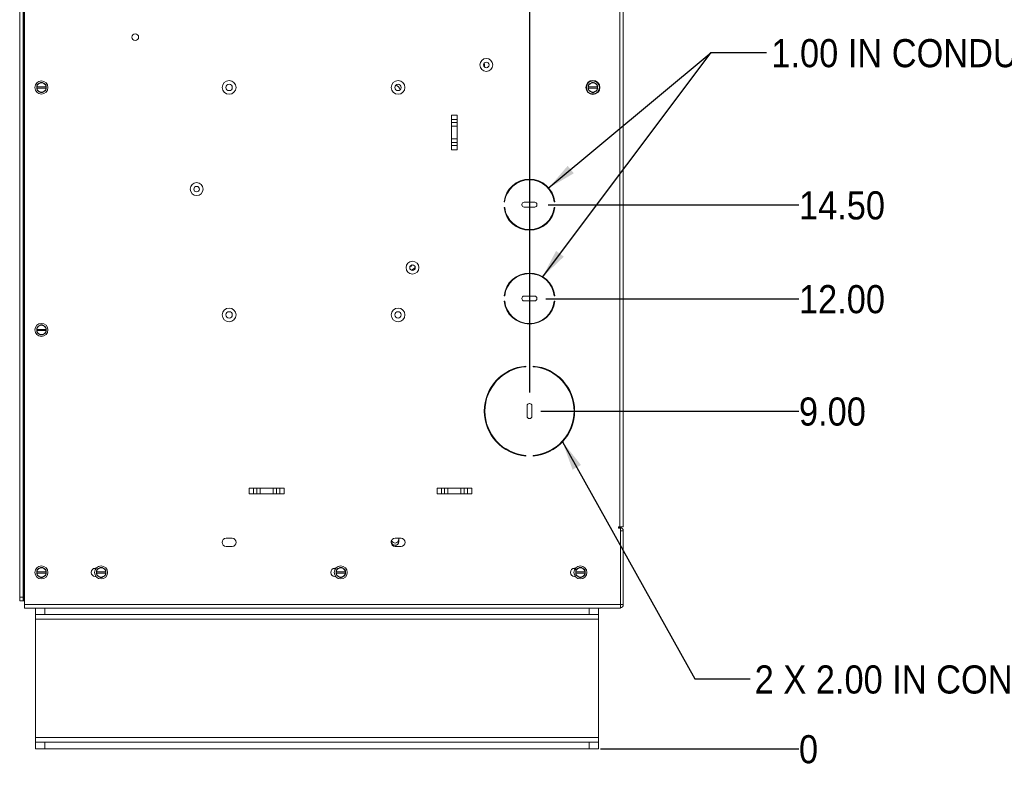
# Paper-space layout '2' of a CAD drawing. Header units: inches. Extents: x 1 to 109, y 1 to 85.
# Tile 3 of 70: x 16 to 38, y 37 to 53. Entities that reach past the tile are written whole.
import ezdxf

# ---------------------------------------------------------------- set-up
doc = ezdxf.new("R2010")
doc.units = ezdxf.units.IN
doc.header["$MEASUREMENT"] = 0
doc.layers.add('FORMAT', color=7, linetype='Continuous')
doc.styles.add('SLDTEXTSTYLE0', font='GOTHIC.TTF', dxfattribs={"width": 0.913})
doc.styles.get("Standard").update_dxf_attribs({"font": 'GOTHIC.TTF'})
doc.dimstyles.new('SLDDIMSTYLE0', dxfattribs={"dimtxt": 0.625, "dimasz": 0.65, "dimexe": 0, "dimexo": 0.0625, "dimgap": 0.15625, "dimtad": 0, "dimtih": 1, "dimtoh": 1, "dimdec": 0, "dimlfac": 1.2, "dimrnd": 1e-09, "dimzin": 12, "dimdsep": 46, "dimtxsty": 'SLDTEXTSTYLE0', "dimblk1": 'NONE', "dimblk2": 'NONE', "dimsah": 1, "dimcen": 0.09, "dimadec": 0, "dimazin": 3, "dimtfac": 1, "dimtdec": 0, "dimtofl": 0, "dimtmove": 0, "dimatfit": 3, "dimldrblk": 'NONE', "dimfxl": 1, "dimfrac": 2, "dimtolj": 1, "dimtzin": 12, "dimarcsym": 0})
doc.dimstyles.new('SLDDIMSTYLE1', dxfattribs={"dimtxt": 0.625, "dimasz": 0.65, "dimexe": 0, "dimexo": 0.0625, "dimgap": 0.15625, "dimtad": 0, "dimtih": 1, "dimtoh": 1, "dimlfac": 1.2, "dimrnd": 1e-09, "dimzin": 12, "dimdsep": 46, "dimtxsty": 'SLDTEXTSTYLE0', "dimblk1": 'NONE', "dimblk2": 'NONE', "dimsah": 1, "dimcen": 0.09, "dimadec": 0, "dimazin": 3, "dimtfac": 1, "dimtofl": 0, "dimtmove": 0, "dimatfit": 3, "dimldrblk": 'NONE', "dimfxl": 1, "dimfrac": 2, "dimtolj": 1, "dimtzin": 12, "dimarcsym": 0})
doc.dimstyles.new('SLDDIMSTYLE2', dxfattribs={"dimtxt": 0, "dimasz": 0.65, "dimexe": 0, "dimexo": 0.0625, "dimgap": 0, "dimtad": 0, "dimtih": 1, "dimtoh": 1, "dimdec": 0, "dimrnd": 1e-09, "dimzin": 0, "dimdsep": 46, "dimtxsty": 'STANDARD', "dimsah": 1, "dimcen": 0.09, "dimadec": 0, "dimazin": 0, "dimtfac": 0.65, "dimtdec": 0, "dimtofl": 0, "dimtmove": 0, "dimatfit": 3, "dimfxl": 1, "dimfrac": 2, "dimtolj": 1, "dimtzin": 0, "dimarcsym": 0})
doc.dimstyles.new('SLDDIMSTYLE3', dxfattribs={"dimtxt": 0.625, "dimasz": 0.65, "dimexe": 0, "dimexo": 0.0625, "dimgap": 0.15625, "dimtad": 0, "dimtih": 1, "dimtoh": 1, "dimlfac": 1.2, "dimrnd": 1e-09, "dimzin": 4, "dimdsep": 46, "dimtxsty": 'SLDTEXTSTYLE0', "dimblk1": 'NONE', "dimblk2": 'NONE', "dimsah": 1, "dimcen": 0.09, "dimadec": 0, "dimazin": 1, "dimtfac": 1, "dimtofl": 0, "dimtmove": 0, "dimatfit": 3, "dimldrblk": 'NONE', "dimfxl": 1, "dimfrac": 2, "dimtolj": 1, "dimtzin": 12, "dimarcsym": 0})

# ---------------------------------------------------------------- blocks, each defined once
blk = doc.blocks.new('_D_54')
at = {"layer": 'FORMAT', "color": 1, "ltscale": 5}
blk.add_line((28.687, 37.137), (33.092, 37.137), dxfattribs=at)
at = {"layer": 'FORMAT', "color": 1, "ltscale": 5, "insert": (33.092, 37.439), "char_height": 0.625, "attachment_point": 1, "style": 'SLDTEXTSTYLE0'}
blk.add_mtext('0', dxfattribs=at)
blk = doc.blocks.new('_NONE')
blk = doc.blocks.new('_D_55')
at = {"layer": 'FORMAT', "color": 1, "ltscale": 5}
blk.add_line((27.359, 44.637), (33.092, 44.637), dxfattribs=at)
at = {"layer": 'FORMAT', "color": 1, "ltscale": 5, "insert": (33.092, 44.939), "char_height": 0.625, "attachment_point": 1, "style": 'SLDTEXTSTYLE0'}
blk.add_mtext('9.00', dxfattribs=at)
blk = doc.blocks.new('_D_56')
at = {"layer": 'FORMAT', "color": 1, "ltscale": 5}
blk.add_line((27.476, 47.133), (33.092, 47.133), dxfattribs=at)
at = {"layer": 'FORMAT', "color": 1, "ltscale": 5, "insert": (33.092, 47.435), "char_height": 0.625, "attachment_point": 1, "style": 'SLDTEXTSTYLE0'}
blk.add_mtext('12.00', dxfattribs=at)
blk = doc.blocks.new('_D_57')
at = {"layer": 'FORMAT', "color": 1, "ltscale": 5}
blk.add_line((27.526, 49.216), (33.092, 49.216), dxfattribs=at)
at = {"layer": 'FORMAT', "color": 1, "ltscale": 5, "insert": (33.092, 49.518), "char_height": 0.625, "attachment_point": 1, "style": 'SLDTEXTSTYLE0'}
blk.add_mtext('14.50', dxfattribs=at)
blk = doc.blocks.new('_D_58')
at = {"layer": 'FORMAT', "color": 1, "ltscale": 5}
blk.add_line((27.568, 56.866), (33.092, 56.866), dxfattribs=at)
at = {"layer": 'FORMAT', "color": 1, "ltscale": 5, "insert": (33.092, 57.168), "char_height": 0.625, "attachment_point": 1, "style": 'SLDTEXTSTYLE0'}
blk.add_mtext('23.67', dxfattribs=at)
blk = doc.blocks.new('_D_60')
at = {"layer": 'FORMAT', "color": 1, "ltscale": 5}
for p, q in [((26.316, 56.583), (26.316, 65.528)), ((26.316, 56.583), (27.113, 55.599)), ((27.113, 55.599), (27.113, 45.053))]:
    blk.add_line(p, q, dxfattribs=at)
at = {"layer": 'FORMAT', "color": 1, "ltscale": 5, "char_height": 0.625, "attachment_point": 1, "rotation": 90, "style": 'SLDTEXTSTYLE0'}
for s, insert in [('13.58', (26.013, 66.96)), ('3 X ', (26.013, 65.528))]:
    blk.add_mtext(s, dxfattribs=dict(at, insert=insert))

psp = doc.layouts.new('2')

# ---------------------------------------------------------------- linework, layer by layer
at = {"color": 7, "linetype": 'Continuous', "lineweight": 15, "ltscale": 5}
for p, q in [((15.8848, 40.422), (15.8848, 63.2261)), ((15.9012, 40.3407), (15.9012, 63.3241)), ((15.7934, 63.1428), (15.7934, 40.5054)), ((15.8681, 63.1428), (15.8681, 40.5054)), ((29.1137, 42.0693), (29.1137, 61.6574)), ((29.1926, 61.6574), (29.1926, 42.0693)), ((26.1114, 52.3447), (26.0935, 52.3447)), ((26.1114, 52.3447), (26.1114, 52.2785)), ((16.172, 51.8371), (16.1729, 51.8371)), ((16.172, 51.8371), (16.172, 51.8111)), ((16.1729, 51.8111), (16.172, 51.8111)), ((16.3796, 51.8371), (16.1729, 51.8371)), ((16.1729, 51.8111), (16.3796, 51.8111)), ((16.2241, 51.9143), (16.2598, 51.9349)), ((16.3796, 51.8371), (16.3804, 51.8371)), ((16.3804, 51.8111), (16.3796, 51.8111)), ((16.3804, 51.8111), (16.3804, 51.8371)), ((28.4058, 51.9171), (28.4058, 51.934)), ((28.4137, 51.8382), (28.4145, 51.8382)), ((28.4137, 51.8382), (28.4137, 51.8121)), ((28.4145, 51.8121), (28.4137, 51.8121)), ((28.6212, 51.8382), (28.4145, 51.8382)), ((28.4145, 51.8121), (28.6212, 51.8121)), ((28.4658, 51.9154), (28.5014, 51.9359)), ((28.6212, 51.8382), (28.622, 51.8382)), ((28.622, 51.8121), (28.6212, 51.8121)), ((28.622, 51.8121), (28.622, 51.8382)), ((28.4058, 51.7163), (28.4058, 51.7332)), ((25.5076, 51.2091), (25.3776, 51.2091)), ((25.3776, 51.2091), (25.3776, 50.4391)), ((25.5076, 51.2091), (25.5076, 50.4391)), ((25.3776, 51.1133), (25.5076, 51.1133)), ((25.5076, 51.0442), (25.3776, 51.0442)), ((25.3776, 50.9682), (25.5076, 50.9682)), ((25.5076, 50.68), (25.3776, 50.68)), ((25.3776, 50.6039), (25.5076, 50.6039)), ((25.5076, 50.5349), (25.3776, 50.5349)), ((25.3776, 50.4391), (25.5076, 50.4391)), ((26.5465, 49.2827), (26.5591, 49.2827)), ((26.9426, 49.2243), (26.9426, 49.216)), ((27.226, 49.2743), (26.9926, 49.2743)), ((27.276, 49.216), (27.276, 49.2243)), ((27.6595, 49.2827), (27.6721, 49.2827)), ((26.5591, 49.1577), (26.5465, 49.1577)), ((26.9926, 49.166), (27.226, 49.166)), ((27.6721, 49.1577), (27.6595, 49.1577)), ((26.9451, 48.6782), (26.9375, 48.6937)), ((24.4939, 47.8651), (24.5023, 47.8831)), ((26.5465, 47.1993), (26.5591, 47.1993)), ((26.5591, 47.0743), (26.5465, 47.0743)), ((26.9426, 47.141), (26.9426, 47.1327)), ((27.226, 47.191), (26.9926, 47.191)), ((26.9926, 47.0827), (27.226, 47.0827)), ((27.276, 47.1327), (27.276, 47.141)), ((27.6595, 47.1993), (27.6721, 47.1993)), ((27.6721, 47.0743), (27.6595, 47.0743)), ((27.207, 46.5791), (27.0116, 46.5791)), ((16.172, 46.4517), (16.1729, 46.4517)), ((16.172, 46.4517), (16.172, 46.4256)), ((16.1729, 46.4256), (16.172, 46.4256)), ((16.3796, 46.4517), (16.1729, 46.4517)), ((16.1729, 46.4256), (16.3796, 46.4256)), ((16.2241, 46.5289), (16.2598, 46.5494)), ((16.3796, 46.4517), (16.3804, 46.4517)), ((16.3804, 46.4256), (16.3796, 46.4256)), ((16.3804, 46.4256), (16.3804, 46.4517)), ((27.026, 45.6229), (27.026, 45.6354)), ((27.1926, 45.6354), (27.1926, 45.6229)), ((28.028, 45.0369), (28.028, 45.0045)), ((26.153, 44.9364), (26.153, 44.8914)), ((27.0551, 44.7535), (27.0551, 44.5202)), ((27.1135, 44.8035), (27.1051, 44.8035)), ((27.1635, 44.5202), (27.1635, 44.7535)), ((26.153, 44.3822), (26.153, 44.3373)), ((27.1051, 44.4702), (27.1135, 44.4702)), ((28.028, 44.2691), (28.028, 44.2367)), ((26.2649, 44.1207), (26.2503, 44.1207)), ((27.9683, 44.1207), (27.9537, 44.1207)), ((27.026, 43.6382), (27.026, 43.6508)), ((27.1926, 43.6508), (27.1926, 43.6382)), ((20.891, 42.9268), (20.891, 42.7968)), ((20.891, 42.9268), (21.661, 42.9268)), ((20.9868, 42.7968), (20.9868, 42.9268)), ((21.0558, 42.9268), (21.0558, 42.7968)), ((21.1319, 42.7968), (21.1319, 42.9268)), ((21.4201, 42.9268), (21.4201, 42.7968)), ((21.4961, 42.7968), (21.4961, 42.9268)), ((21.5652, 42.9268), (21.5652, 42.7968)), ((21.661, 42.7968), (21.661, 42.9268)), ((25.0576, 42.9268), (25.0576, 42.7968)), ((25.0576, 42.9268), (25.8276, 42.9268)), ((25.1534, 42.7968), (25.1534, 42.9268)), ((25.2225, 42.9268), (25.2225, 42.7968)), ((25.2985, 42.7968), (25.2985, 42.9268)), ((25.5867, 42.9268), (25.5867, 42.7968)), ((25.6628, 42.7968), (25.6628, 42.9268)), ((25.7318, 42.9268), (25.7318, 42.7968)), ((25.8276, 42.7968), (25.8276, 42.9268)), ((20.891, 42.7968), (21.661, 42.7968)), ((25.0576, 42.7968), (25.8276, 42.7968)), ((29.0826, 42.0693), (29.1137, 42.0693)), ((29.0826, 42.0693), (29.0826, 42.0382)), ((29.1137, 42.053), (29.0826, 42.053)), ((29.0826, 42.0382), (29.1304, 42.0382)), ((29.1926, 42.0693), (29.1137, 42.0693)), ((29.1304, 42.0382), (29.1304, 40.3407)), ((29.1304, 41.9741), (29.1926, 41.9741)), ((29.1926, 40.3407), (29.1926, 41.9741)), ((20.3772, 41.8107), (20.508, 41.8107)), ((24.0426, 41.753), (24.0426, 41.7374)), ((24.1272, 41.8107), (24.258, 41.8107)), ((24.2126, 41.7374), (24.2126, 41.8107)), ((20.508, 41.6291), (20.3772, 41.6291)), ((24.258, 41.6291), (24.1272, 41.6291)), ((16.2241, 41.1434), (16.2598, 41.164)), ((17.4702, 41.1441), (17.488, 41.1441)), ((17.549, 41.1434), (17.5846, 41.164)), ((22.7894, 41.1441), (22.8072, 41.1441)), ((22.7962, 41.1441), (22.8017, 41.1367)), ((22.8681, 41.1434), (22.9038, 41.164)), ((28.1085, 41.1441), (28.1264, 41.1441)), ((28.1873, 41.1434), (28.2229, 41.164)), ((16.172, 41.0663), (16.1729, 41.0663)), ((16.172, 41.0663), (16.172, 41.0402)), ((16.1729, 41.0402), (16.172, 41.0402)), ((16.3796, 41.0663), (16.1729, 41.0663)), ((16.1729, 41.0402), (16.3796, 41.0402)), ((16.3796, 41.0663), (16.3804, 41.0663)), ((16.3804, 41.0402), (16.3796, 41.0402)), ((16.3804, 41.0402), (16.3804, 41.0663)), ((17.488, 40.9624), (17.4702, 40.9624)), ((17.4969, 41.0663), (17.4977, 41.0663)), ((17.4969, 41.0663), (17.4969, 41.0402)), ((17.4977, 41.0402), (17.4969, 41.0402)), ((17.7044, 41.0663), (17.4977, 41.0663)), ((17.4977, 41.0402), (17.7044, 41.0402)), ((17.7044, 41.0663), (17.7052, 41.0663)), ((17.7052, 41.0402), (17.7044, 41.0402)), ((17.7052, 41.0402), (17.7052, 41.0663)), ((22.8072, 40.9624), (22.7894, 40.9624)), ((22.816, 41.0663), (22.8169, 41.0663)), ((22.816, 41.0663), (22.816, 41.0402)), ((22.8169, 41.0402), (22.816, 41.0402)), ((23.0236, 41.0663), (22.8169, 41.0663)), ((22.8169, 41.0402), (23.0236, 41.0402)), ((23.0236, 41.0663), (23.0244, 41.0663)), ((23.0244, 41.0402), (23.0236, 41.0402)), ((23.0244, 41.0402), (23.0244, 41.0663)), ((28.1264, 40.9624), (28.1085, 40.9624)), ((28.1352, 41.0663), (28.136, 41.0663)), ((28.1352, 41.0663), (28.1352, 41.0402)), ((28.136, 41.0402), (28.1352, 41.0402)), ((28.3427, 41.0663), (28.136, 41.0663)), ((28.136, 41.0402), (28.3427, 41.0402)), ((28.3427, 41.0663), (28.3435, 41.0663)), ((28.3435, 41.0402), (28.3427, 41.0402)), ((28.3435, 41.0402), (28.3435, 41.0663)), ((15.7934, 40.5054), (15.8681, 40.5054)), ((15.7934, 40.422), (15.7934, 40.5054)), ((15.8681, 40.5054), (15.8681, 40.422)), ((15.8681, 40.422), (15.7934, 40.422)), ((15.8681, 40.422), (15.8848, 40.422)), ((15.9012, 40.422), (15.8848, 40.422)), ((29.1304, 40.3407), (15.9012, 40.3407)), ((15.9012, 40.2618), (15.9012, 40.3407)), ((16.3537, 40.2618), (15.9012, 40.2618)), ((16.1454, 40.1185), (16.1454, 40.2618)), ((16.1454, 40.2618), (16.3537, 40.2618)), ((16.3537, 40.2618), (16.3537, 40.1185)), ((28.437, 40.2618), (16.3537, 40.2618)), ((28.437, 40.1185), (28.437, 40.2618)), ((28.437, 40.2618), (28.6454, 40.2618)), ((29.1137, 40.2618), (28.437, 40.2618)), ((28.6454, 40.2618), (28.6454, 40.1185)), ((29.1304, 40.2618), (29.1137, 40.2618)), ((29.1304, 40.3407), (29.1304, 40.2618)), ((29.1304, 40.3407), (29.1926, 40.3407)), ((16.3537, 40.1185), (16.1454, 40.1185)), ((16.1454, 40.0143), (16.1454, 40.1185)), ((28.6454, 40.0143), (16.1454, 40.0143)), ((16.1454, 40.0143), (16.1454, 37.3843)), ((28.437, 40.1185), (16.3537, 40.1185)), ((28.6454, 40.1185), (28.437, 40.1185)), ((28.6454, 40.1185), (28.6454, 40.0143)), ((28.6454, 40.0143), (28.6454, 37.3843)), ((16.1454, 37.3843), (28.6454, 37.3843)), ((16.1454, 37.2802), (16.1454, 37.3843)), ((28.6454, 37.3843), (28.6454, 37.2802)), ((16.1454, 37.1368), (16.1454, 37.2802)), ((16.1454, 37.2802), (16.3537, 37.2802)), ((16.3537, 37.2802), (16.3537, 37.1368)), ((28.437, 37.2802), (16.3537, 37.2802)), ((28.437, 37.1368), (28.437, 37.2802)), ((28.437, 37.2802), (28.6454, 37.2802)), ((28.6454, 37.2802), (28.6454, 37.1368)), ((16.3537, 37.1368), (16.1454, 37.1368)), ((28.437, 37.1368), (16.3537, 37.1368)), ((28.6454, 37.1368), (28.437, 37.1368))]:
    psp.add_line(p, q, dxfattribs=at)
at = {"color": 8, "linetype": 'Continuous', "lineweight": 15, "ltscale": 5}
for p, q in [((28.4225, 51.9343), (28.4225, 51.9489)), ((28.4225, 51.7014), (28.4225, 51.716)), ((29.1137, 42.0382), (29.1137, 42.053))]:
    psp.add_line(p, q, dxfattribs=at)
at = {"color": 7, "linetype": 'Continuous', "lineweight": 15, "ltscale": 5, "flags": 128}
for points in [[(26.7639, 48.7873), (26.7607, 48.7871), (26.7468, 48.7852)], [(24.486, 47.8581), (24.5014, 47.8741), (24.5073, 47.8837)], [(24.4548, 47.8434), (24.4668, 47.8471), (24.486, 47.8581)]]:
    psp.add_lwpolyline(points, dxfattribs=at)
at = {"color": 7, "linetype": 'Continuous', "lineweight": 15, "ltscale": 25}
for centre, radius in [((18.3595, 52.9407), 0.0738), ((26.1518, 52.3249), 0.1435), ((26.1518, 52.3249), 0.0615), ((16.2762, 51.8241), 0.145), ((20.4426, 51.8249), 0.1526), ((20.4426, 51.8249), 0.0705), ((24.1926, 51.8249), 0.1526), ((24.1926, 51.8249), 0.0705), ((28.5179, 51.8252), 0.1562), ((28.5179, 51.8252), 0.145), ((19.721, 49.5666), 0.1435), ((19.721, 49.5666), 0.0615), ((24.5126, 47.8224), 0.1435), ((24.5126, 47.8224), 0.0615), ((20.4426, 46.7732), 0.1526), ((20.4426, 46.7732), 0.0705), ((24.1926, 46.7732), 0.1526), ((24.1926, 46.7732), 0.0705), ((16.2762, 46.4387), 0.145), ((16.2762, 41.0532), 0.145), ((17.601, 41.0532), 0.145), ((22.9202, 41.0532), 0.145), ((28.2394, 41.0532), 0.145)]:
    psp.add_circle(centre, radius, dxfattribs=at)
for centre, radius, start, end in [((16.2762, 51.8241), 0.112, 141.55462, 158.44538), ((16.2762, 51.8241), 0.1042, 120, 172.81924), ((16.2762, 51.8241), 0.1042, 187.18076, 240), ((16.2762, 51.8241), 0.1042, 60, 120), ((16.2762, 51.8241), 0.112, 81.55462, 98.44538), ((16.2762, 51.8241), 0.1042, 7.18076, 60), ((16.2762, 51.8241), 0.1042, 300, 352.81924), ((16.2762, 51.8241), 0.112, 21.55462, 38.44538), ((24.1276, 51.7565), 0.1104, 7.13993, 85.78115), ((28.5179, 51.8252), 0.112, 141.55462, 158.44538), ((28.5179, 51.8252), 0.1042, 120, 172.81924), ((28.5179, 51.8252), 0.1042, 187.18076, 240), ((28.5179, 51.8252), 0.1042, 60, 120), ((28.5179, 51.8252), 0.112, 81.55462, 98.44538), ((28.5179, 51.8252), 0.1042, 7.18076, 60), ((28.5179, 51.8252), 0.1042, 300, 352.81924), ((28.5179, 51.8252), 0.112, 21.55462, 38.44538), ((16.2762, 51.8241), 0.112, 201.55462, 218.44538), ((16.2762, 51.8241), 0.1042, 240, 300), ((16.2762, 51.8241), 0.112, 261.55462, 278.44538), ((16.2762, 51.8241), 0.112, 321.55462, 338.44538), ((28.5179, 51.8252), 0.112, 201.55462, 218.44538), ((28.5179, 51.8252), 0.1042, 240, 300), ((28.5179, 51.8252), 0.112, 261.55462, 278.44538), ((28.5179, 51.8252), 0.112, 321.55462, 338.44538), ((27.1093, 49.2202), 0.5663, 6.33695, 173.66305), ((27.1093, 49.2202), 0.5538, 6.4806, 173.5194), ((26.9926, 49.2243), 0.05, 90, 180), ((26.9926, 49.216), 0.05, 180, 270), ((27.226, 49.2243), 0.05, 0, 90), ((27.226, 49.216), 0.05, 270, 0), ((27.1093, 49.2202), 0.5663, 186.33695, 353.66305), ((27.1093, 49.2202), 0.5537, 186.4806, 353.5194), ((23.6617, 48.9151), 1.4192, 305.82019, 309.99705), ((27.1093, 47.1368), 0.5663, 6.33695, 173.66305), ((27.1093, 47.1368), 0.5537, 6.4806, 173.5194), ((27.1093, 47.1368), 0.5663, 186.33695, 353.66305), ((27.1093, 47.1368), 0.5537, 186.4806, 353.5194), ((26.9926, 47.141), 0.05, 90, 180), ((26.9926, 47.1327), 0.05, 180, 270), ((27.226, 47.141), 0.05, 0, 90), ((27.226, 47.1327), 0.05, 270, 360), ((16.2762, 46.4387), 0.112, 141.55462, 158.44538), ((16.2762, 46.4387), 0.112, 201.55462, 218.44538), ((16.2762, 46.4387), 0.1042, 120, 172.81924), ((16.2762, 46.4387), 0.1042, 187.18076, 240), ((16.2762, 46.4387), 0.1042, 60, 120), ((16.2762, 46.4387), 0.1042, 240, 300), ((16.2762, 46.4387), 0.112, 81.55462, 98.44538), ((16.2762, 46.4387), 0.1042, 7.18076, 60), ((16.2762, 46.4387), 0.1042, 300, 352.81924), ((16.2762, 46.4387), 0.112, 21.55462, 38.44538), ((16.2762, 46.4387), 0.112, 321.55462, 338.44538), ((16.2762, 46.4387), 0.112, 261.55462, 278.44538), ((27.1093, 44.6368), 1.0021, 94.77023, 265.22977), ((27.1093, 44.6368), 0.9896, 94.83063, 265.16937), ((27.1093, 44.6368), 1.0021, 274.77023, 85.22977), ((27.1093, 44.6368), 0.9896, 274.83063, 85.16937), ((27.1051, 44.7535), 0.05, 90, 180), ((27.1135, 44.7535), 0.05, 0, 90), ((27.1051, 44.5202), 0.05, 180, 270), ((27.1135, 44.5202), 0.05, 270, 0), ((29.1137, 41.9741), 0.0789, 0, 90), ((20.3772, 41.7199), 0.0908, 90, 270), ((20.508, 41.7199), 0.0908, 270, 90), ((24.1272, 41.7199), 0.0908, 90, 270), ((24.1276, 41.7849), 0.0792, 192.2254, 19.04531), ((24.258, 41.7199), 0.0908, 270, 90), ((24.1276, 41.7374), 0.085, 180.00001, 0.00001), ((24.128, 41.7849), 0.1292, 252.18627, 286.80859), ((16.2762, 41.0532), 0.112, 141.55462, 158.44538), ((16.2762, 41.0532), 0.1042, 120, 172.81924), ((16.2762, 41.0532), 0.1042, 60, 120), ((16.2762, 41.0532), 0.112, 81.55462, 98.44538), ((16.2762, 41.0532), 0.1042, 7.18076, 60), ((16.2762, 41.0532), 0.112, 21.55462, 38.44538), ((17.4702, 41.0532), 0.0908, 90, 270), ((17.601, 41.0532), 0.112, 141.55462, 158.44538), ((17.601, 41.0532), 0.1042, 120, 172.81924), ((17.601, 41.0532), 0.1042, 60, 120), ((17.601, 41.0532), 0.112, 81.55462, 98.44538), ((17.601, 41.0532), 0.1042, 7.18076, 60), ((17.601, 41.0532), 0.112, 21.55462, 38.44538), ((22.7894, 41.0532), 0.0908, 90, 270), ((22.9202, 41.0532), 0.112, 141.55462, 158.44538), ((22.9202, 41.0532), 0.1042, 120, 172.81924), ((22.9202, 41.0532), 0.1042, 60, 120), ((22.9202, 41.0532), 0.112, 81.55462, 98.44538), ((22.9202, 41.0532), 0.1042, 7.18076, 60), ((22.9202, 41.0532), 0.112, 21.55462, 38.44538), ((28.1085, 41.0532), 0.0908, 90, 270), ((28.2394, 41.0532), 0.112, 141.55462, 158.44538), ((28.2394, 41.0532), 0.1042, 120, 172.81924), ((28.2394, 41.0532), 0.1042, 60, 120), ((28.2394, 41.0532), 0.112, 81.55462, 98.44538), ((28.2394, 41.0532), 0.1042, 7.18076, 60), ((28.2394, 41.0532), 0.112, 21.55462, 38.44538), ((16.2762, 41.0532), 0.112, 201.55462, 218.44538), ((16.2762, 41.0532), 0.1042, 187.18076, 240), ((16.2762, 41.0532), 0.1042, 240, 300), ((16.2762, 41.0532), 0.112, 261.55462, 278.44538), ((16.2762, 41.0532), 0.1042, 300, 352.81924), ((16.2762, 41.0532), 0.112, 321.55462, 338.44538), ((17.601, 41.0532), 0.112, 201.55462, 218.44538), ((17.601, 41.0532), 0.1042, 187.18076, 240), ((17.601, 41.0532), 0.1042, 240, 300), ((17.601, 41.0532), 0.112, 261.55462, 278.44538), ((17.601, 41.0532), 0.1042, 300, 352.81924), ((17.601, 41.0532), 0.112, 321.55462, 338.44538), ((22.9202, 41.0532), 0.112, 201.55462, 218.44538), ((22.9202, 41.0532), 0.1042, 187.18076, 240), ((22.9202, 41.0532), 0.1042, 240, 300), ((22.9202, 41.0532), 0.112, 261.55462, 278.44538), ((22.9202, 41.0532), 0.1042, 300, 352.81924), ((22.9202, 41.0532), 0.112, 321.55462, 338.44538), ((28.2394, 41.0532), 0.112, 201.55462, 218.44538), ((28.2394, 41.0532), 0.1042, 187.18076, 240), ((28.2394, 41.0532), 0.1042, 240, 300), ((28.2394, 41.0532), 0.112, 261.55462, 278.44538), ((28.2394, 41.0532), 0.1042, 300, 352.81924), ((28.2394, 41.0532), 0.112, 321.55462, 338.44538), ((29.1137, 40.3407), 0.0789, 282.19229, 0)]:
    psp.add_arc(centre, radius, start, end, dxfattribs=at)
at = {"color": 7, "linetype": 'Continuous', "lineweight": 15, "ltscale": 5}
for points, knots in [([(16.172, 51.8371), (16.172, 51.839), (16.172, 51.843), (16.172, 51.8488), (16.172, 51.8547), (16.172, 51.8601), (16.172, 51.8637), (16.172, 51.8652)], [0, 0, 0, 0, 0.2076262, 0.4154113, 0.6235323, 0.831777, 1, 1, 1, 1]), ([(16.172, 51.7829), (16.172, 51.7853), (16.172, 51.7899), (16.172, 51.7969), (16.172, 51.804), (16.172, 51.8087), (16.172, 51.8111)], [0, 0, 0, 0, 0.2495354, 0.4992495, 0.7495133, 1, 1, 1, 1]), ([(16.1885, 51.8937), (16.1914, 51.8954), (16.1958, 51.8979), (16.2017, 51.9014), (16.2092, 51.9056), (16.2166, 51.91), (16.2226, 51.9134), (16.2241, 51.9143)], [0, 0, 0, 0, 0.2491124, 0.3737901, 0.4982466, 0.8744218, 1, 1, 1, 1]), ([(16.2927, 51.9349), (16.2986, 51.9315), (16.3104, 51.9246), (16.3223, 51.9177), (16.3283, 51.9143)], [0, 0, 0, 0, 0.4986902, 1, 1, 1, 1]), ([(16.3283, 51.9143), (16.3302, 51.9132), (16.3365, 51.9096), (16.3469, 51.9035), (16.3569, 51.8978), (16.3625, 51.8946), (16.3639, 51.8937)], [0, 0, 0, 0, 0.1556392, 0.5300695, 0.8745123, 1, 1, 1, 1]), ([(16.3804, 51.8652), (16.3804, 51.8637), (16.3804, 51.8601), (16.3804, 51.8547), (16.3804, 51.8488), (16.3804, 51.843), (16.3804, 51.8391), (16.3804, 51.8371)], [0, 0, 0, 0, 0.1682229, 0.375894, 0.5836552, 0.7917666, 1, 1, 1, 1]), ([(16.3804, 51.8111), (16.3804, 51.8087), (16.3804, 51.804), (16.3804, 51.797), (16.3804, 51.7899), (16.3804, 51.7853), (16.3804, 51.7829)], [0, 0, 0, 0, 0.2494839, 0.4991917, 0.7495052, 1, 1, 1, 1]), ([(28.4137, 51.8382), (28.4137, 51.8401), (28.4137, 51.844), (28.4137, 51.8499), (28.4137, 51.8558), (28.4137, 51.8612), (28.4137, 51.8647), (28.4137, 51.8663)], [0, 0, 0, 0, 0.2076262, 0.4154113, 0.6235323, 0.831777, 1, 1, 1, 1]), ([(28.4137, 51.784), (28.4137, 51.7863), (28.4137, 51.791), (28.4137, 51.798), (28.4137, 51.8051), (28.4137, 51.8098), (28.4137, 51.8121)], [0, 0, 0, 0, 0.2495354, 0.4992495, 0.7495133, 1, 1, 1, 1]), ([(28.4302, 51.8948), (28.4331, 51.8965), (28.4375, 51.899), (28.4434, 51.9024), (28.4508, 51.9067), (28.4583, 51.911), (28.4643, 51.9145), (28.4658, 51.9154)], [0, 0, 0, 0, 0.2491206, 0.3737999, 0.4982478, 0.874433, 1, 1, 1, 1]), ([(28.5343, 51.9359), (28.5402, 51.9325), (28.552, 51.9257), (28.564, 51.9188), (28.57, 51.9154)], [0, 0, 0, 0, 0.4986902, 1, 1, 1, 1]), ([(28.57, 51.9154), (28.5718, 51.9143), (28.5782, 51.9106), (28.5886, 51.9046), (28.5986, 51.8988), (28.6041, 51.8956), (28.6056, 51.8948)], [0, 0, 0, 0, 0.1556358, 0.5300667, 0.8745206, 1, 1, 1, 1]), ([(28.622, 51.8663), (28.622, 51.8647), (28.622, 51.8612), (28.622, 51.8558), (28.622, 51.8499), (28.622, 51.8441), (28.622, 51.8401), (28.622, 51.8382)], [0, 0, 0, 0, 0.1682229, 0.375894, 0.5836552, 0.7917666, 1, 1, 1, 1]), ([(28.622, 51.8121), (28.622, 51.8098), (28.622, 51.8051), (28.622, 51.798), (28.622, 51.791), (28.622, 51.7863), (28.622, 51.784)], [0, 0, 0, 0, 0.2494839, 0.4991917, 0.7495052, 1, 1, 1, 1]), ([(16.2241, 51.7339), (16.2197, 51.7364), (16.21, 51.742), (16.1981, 51.7489), (16.1907, 51.7532), (16.1885, 51.7544)], [0, 0, 0, 0, 0.3737613, 0.8117216, 1, 1, 1, 1]), ([(16.2598, 51.7133), (16.2561, 51.7154), (16.2473, 51.7205), (16.2353, 51.7274), (16.2271, 51.7321), (16.2241, 51.7339)], [0, 0, 0, 0, 0.3113959, 0.748915, 1, 1, 1, 1]), ([(16.3283, 51.7339), (16.3238, 51.7313), (16.3141, 51.7257), (16.3023, 51.7188), (16.2949, 51.7146), (16.2927, 51.7133)], [0, 0, 0, 0, 0.3737603, 0.8117162, 1, 1, 1, 1]), ([(16.3639, 51.7544), (16.3603, 51.7523), (16.3514, 51.7472), (16.3395, 51.7403), (16.3313, 51.7356), (16.3283, 51.7339)], [0, 0, 0, 0, 0.3113959, 0.7489091, 1, 1, 1, 1]), ([(28.4658, 51.7349), (28.4613, 51.7375), (28.4516, 51.7431), (28.4398, 51.75), (28.4324, 51.7542), (28.4302, 51.7555)], [0, 0, 0, 0, 0.3737533, 0.8117103, 1, 1, 1, 1]), ([(28.5014, 51.7144), (28.4978, 51.7165), (28.4889, 51.7216), (28.477, 51.7285), (28.4688, 51.7332), (28.4658, 51.7349)], [0, 0, 0, 0, 0.311407, 0.7489188, 1, 1, 1, 1]), ([(28.57, 51.7349), (28.5655, 51.7324), (28.5558, 51.7268), (28.5439, 51.7199), (28.5365, 51.7157), (28.5343, 51.7144)], [0, 0, 0, 0, 0.3737609, 0.8117209, 1, 1, 1, 1]), ([(28.6056, 51.7555), (28.6019, 51.7534), (28.5931, 51.7483), (28.5812, 51.7414), (28.573, 51.7367), (28.57, 51.7349)], [0, 0, 0, 0, 0.3113867, 0.748913, 1, 1, 1, 1]), ([(16.172, 46.4517), (16.172, 46.4536), (16.172, 46.4575), (16.172, 46.4634), (16.172, 46.4693), (16.172, 46.4747), (16.172, 46.4782), (16.172, 46.4798)], [0, 0, 0, 0, 0.207633, 0.4154077, 0.6235355, 0.8317785, 1, 1, 1, 1]), ([(16.172, 46.3975), (16.172, 46.3998), (16.172, 46.4045), (16.172, 46.4115), (16.172, 46.4186), (16.172, 46.4233), (16.172, 46.4256)], [0, 0, 0, 0, 0.2495364, 0.4992431, 0.7495165, 1, 1, 1, 1]), ([(16.1885, 46.5083), (16.1914, 46.51), (16.1958, 46.5125), (16.2017, 46.5159), (16.2092, 46.5202), (16.2166, 46.5245), (16.2226, 46.528), (16.2241, 46.5289)], [0, 0, 0, 0, 0.2491113, 0.3737884, 0.4982444, 0.8744209, 1, 1, 1, 1]), ([(16.2241, 46.3484), (16.2197, 46.351), (16.21, 46.3566), (16.1981, 46.3635), (16.1907, 46.3677), (16.1885, 46.369)], [0, 0, 0, 0, 0.3737603, 0.8117198, 1, 1, 1, 1]), ([(16.2598, 46.3279), (16.2561, 46.33), (16.2473, 46.3351), (16.2353, 46.342), (16.2271, 46.3467), (16.2241, 46.3484)], [0, 0, 0, 0, 0.3113964, 0.7489117, 1, 1, 1, 1]), ([(16.2927, 46.5494), (16.2986, 46.546), (16.3104, 46.5392), (16.3223, 46.5323), (16.3283, 46.5289)], [0, 0, 0, 0, 0.4986924, 1, 1, 1, 1]), ([(16.3283, 46.3484), (16.3238, 46.3459), (16.3141, 46.3403), (16.3023, 46.3334), (16.2949, 46.3292), (16.2927, 46.3279)], [0, 0, 0, 0, 0.37375939, 0.8117203, 1, 1, 1, 1]), ([(16.3283, 46.5289), (16.3302, 46.5278), (16.3365, 46.5241), (16.3469, 46.5181), (16.3569, 46.5123), (16.3625, 46.5091), (16.3639, 46.5083)], [0, 0, 0, 0, 0.1556385, 0.5300701, 0.8745114, 1, 1, 1, 1]), ([(16.3639, 46.369), (16.3603, 46.3669), (16.3514, 46.3618), (16.3395, 46.3549), (16.3313, 46.3502), (16.3283, 46.3484)], [0, 0, 0, 0, 0.3113964, 0.7489117, 1, 1, 1, 1]), ([(16.3804, 46.4798), (16.3804, 46.4782), (16.3804, 46.4747), (16.3804, 46.4693), (16.3804, 46.4634), (16.3804, 46.4576), (16.3804, 46.4536), (16.3804, 46.4517)], [0, 0, 0, 0, 0.1682215, 0.3758908, 0.5836587, 0.7917684, 1, 1, 1, 1]), ([(16.3804, 46.4256), (16.3804, 46.4233), (16.3804, 46.4186), (16.3804, 46.4115), (16.3804, 46.4045), (16.3804, 46.3998), (16.3804, 46.3975)], [0, 0, 0, 0, 0.24948071, 0.49918957, 0.74949981, 1, 1, 1, 1]), ([(16.172, 41.0663), (16.172, 41.0682), (16.172, 41.0721), (16.172, 41.078), (16.172, 41.0838), (16.172, 41.0893), (16.172, 41.0928), (16.172, 41.0944)], [0, 0, 0, 0, 0.2076398, 0.4154042, 0.6235302, 0.8317799, 1, 1, 1, 1]), ([(16.1885, 41.1229), (16.1914, 41.1246), (16.1958, 41.1271), (16.2017, 41.1305), (16.2092, 41.1348), (16.2166, 41.1391), (16.2226, 41.1426), (16.2241, 41.1434)], [0, 0, 0, 0, 0.2491138, 0.3737908, 0.4982466, 0.8744225, 1, 1, 1, 1]), ([(16.2927, 41.164), (16.2986, 41.1606), (16.3104, 41.1538), (16.3223, 41.1469), (16.3283, 41.1434)], [0, 0, 0, 0, 0.4986917, 1, 1, 1, 1]), ([(16.3283, 41.1434), (16.3302, 41.1424), (16.3365, 41.1387), (16.3469, 41.1327), (16.3569, 41.1269), (16.3625, 41.1237), (16.3639, 41.1229)], [0, 0, 0, 0, 0.1556383, 0.5300693, 0.8745102, 1, 1, 1, 1]), ([(16.3804, 41.0944), (16.3804, 41.0928), (16.3804, 41.0893), (16.3804, 41.0839), (16.3804, 41.078), (16.3804, 41.0721), (16.3804, 41.0682), (16.3804, 41.0663)], [0, 0, 0, 0, 0.16822, 0.3758876, 0.5836537, 0.7917616, 1, 1, 1, 1]), ([(17.4969, 41.0663), (17.4969, 41.0682), (17.4969, 41.0721), (17.4969, 41.078), (17.4969, 41.0838), (17.4969, 41.0893), (17.4969, 41.0928), (17.4969, 41.0944)], [0, 0, 0, 0, 0.2076398, 0.4154042, 0.6235302, 0.8317799, 1, 1, 1, 1]), ([(17.5133, 41.1229), (17.5163, 41.1246), (17.5207, 41.1271), (17.5266, 41.1305), (17.534, 41.1348), (17.5415, 41.1391), (17.5475, 41.1426), (17.549, 41.1434)], [0, 0, 0, 0, 0.2491132, 0.3737873, 0.4982453, 0.8744178, 1, 1, 1, 1]), ([(17.6175, 41.164), (17.6234, 41.1606), (17.6352, 41.1538), (17.6471, 41.1469), (17.6531, 41.1434)], [0, 0, 0, 0, 0.4986891, 1, 1, 1, 1]), ([(17.6531, 41.1434), (17.655, 41.1424), (17.6613, 41.1387), (17.6717, 41.1327), (17.6818, 41.1269), (17.6873, 41.1237), (17.6888, 41.1229)], [0, 0, 0, 0, 0.1556357, 0.5300693, 0.8745076, 1, 1, 1, 1]), ([(17.7052, 41.0944), (17.7052, 41.0928), (17.7052, 41.0893), (17.7052, 41.0839), (17.7052, 41.078), (17.7052, 41.0721), (17.7052, 41.0682), (17.7052, 41.0663)], [0, 0, 0, 0, 0.16822, 0.3758876, 0.5836537, 0.7917616, 1, 1, 1, 1]), ([(22.816, 41.0663), (22.816, 41.0682), (22.816, 41.0721), (22.816, 41.078), (22.816, 41.0838), (22.816, 41.0893), (22.816, 41.0928), (22.816, 41.0944)], [0, 0, 0, 0, 0.2076398, 0.4154042, 0.6235302, 0.8317799, 1, 1, 1, 1]), ([(22.8325, 41.1229), (22.8354, 41.1246), (22.8398, 41.1271), (22.8457, 41.1305), (22.8532, 41.1348), (22.8606, 41.1391), (22.8666, 41.1426), (22.8681, 41.1434)], [0, 0, 0, 0, 0.2491018, 0.3737804, 0.4982479, 0.8744133, 1, 1, 1, 1]), ([(22.9367, 41.164), (22.9426, 41.1606), (22.9544, 41.1538), (22.9663, 41.1469), (22.9723, 41.1434)], [0, 0, 0, 0, 0.4986815, 1, 1, 1, 1]), ([(22.9723, 41.1434), (22.9742, 41.1424), (22.9805, 41.1387), (22.9909, 41.1327), (23.0009, 41.1269), (23.0065, 41.1237), (23.0079, 41.1229)], [0, 0, 0, 0, 0.15563493, 0.53006663, 0.87449815, 1, 1, 1, 1]), ([(23.0244, 41.0944), (23.0244, 41.0928), (23.0244, 41.0893), (23.0244, 41.0839), (23.0244, 41.078), (23.0244, 41.0721), (23.0244, 41.0682), (23.0244, 41.0663)], [0, 0, 0, 0, 0.16822, 0.3758876, 0.5836537, 0.7917616, 1, 1, 1, 1]), ([(28.1352, 41.0663), (28.1352, 41.0682), (28.1352, 41.0721), (28.1352, 41.078), (28.1352, 41.0838), (28.1352, 41.0893), (28.1352, 41.0928), (28.1352, 41.0944)], [0, 0, 0, 0, 0.2076398, 0.4154042, 0.6235302, 0.8317799, 1, 1, 1, 1]), ([(28.1517, 41.1229), (28.1546, 41.1246), (28.159, 41.1271), (28.1649, 41.1305), (28.1723, 41.1348), (28.1798, 41.1391), (28.1858, 41.1426), (28.1873, 41.1434)], [0, 0, 0, 0, 0.2491221, 0.3738007, 0.4982478, 0.8744337, 1, 1, 1, 1]), ([(28.2558, 41.164), (28.2617, 41.1606), (28.2735, 41.1538), (28.2855, 41.1469), (28.2915, 41.1434)], [0, 0, 0, 0, 0.4986815, 1, 1, 1, 1]), ([(28.2915, 41.1434), (28.2933, 41.1424), (28.2997, 41.1387), (28.3101, 41.1327), (28.3201, 41.1269), (28.3256, 41.1237), (28.3271, 41.1229)], [0, 0, 0, 0, 0.1556381, 0.5300773, 0.8745158, 1, 1, 1, 1]), ([(28.3435, 41.0944), (28.3435, 41.0928), (28.3435, 41.0893), (28.3435, 41.0839), (28.3435, 41.078), (28.3435, 41.0721), (28.3435, 41.0682), (28.3435, 41.0663)], [0, 0, 0, 0, 0.16822, 0.3758876, 0.5836537, 0.7917616, 1, 1, 1, 1]), ([(16.172, 41.0121), (16.172, 41.0144), (16.172, 41.0191), (16.172, 41.0261), (16.172, 41.0331), (16.172, 41.0379), (16.172, 41.0402)], [0, 0, 0, 0, 0.2495375, 0.4992367, 0.7495111, 1, 1, 1, 1]), ([(16.2241, 40.963), (16.2197, 40.9656), (16.21, 40.9712), (16.1981, 40.9781), (16.1907, 40.9823), (16.1885, 40.9836)], [0, 0, 0, 0, 0.3737613, 0.8117186, 1, 1, 1, 1]), ([(16.2598, 40.9425), (16.2561, 40.9446), (16.2473, 40.9497), (16.2353, 40.9566), (16.2271, 40.9613), (16.2241, 40.963)], [0, 0, 0, 0, 0.3113968, 0.7489113, 1, 1, 1, 1]), ([(16.3283, 40.963), (16.3238, 40.9605), (16.3141, 40.9549), (16.3023, 40.948), (16.2949, 40.9437), (16.2927, 40.9425)], [0, 0, 0, 0, 0.3737585, 0.8117186, 1, 1, 1, 1]), ([(16.3639, 40.9836), (16.3603, 40.9815), (16.3514, 40.9764), (16.3395, 40.9695), (16.3313, 40.9648), (16.3283, 40.963)], [0, 0, 0, 0, 0.3113959, 0.7489121, 1, 1, 1, 1]), ([(16.3804, 41.0402), (16.3804, 41.0379), (16.3804, 41.0332), (16.3804, 41.0261), (16.3804, 41.0191), (16.3804, 41.0144), (16.3804, 41.0121)], [0, 0, 0, 0, 0.2494861, 0.499196, 0.749503, 1, 1, 1, 1]), ([(17.4969, 41.0121), (17.4969, 41.0144), (17.4969, 41.0191), (17.4969, 41.0261), (17.4969, 41.0331), (17.4969, 41.0379), (17.4969, 41.0402)], [0, 0, 0, 0, 0.2495375, 0.4992367, 0.7495111, 1, 1, 1, 1]), ([(17.549, 40.963), (17.5445, 40.9656), (17.5348, 40.9712), (17.5229, 40.9781), (17.5155, 40.9823), (17.5133, 40.9836)], [0, 0, 0, 0, 0.3737603, 0.8117217, 1, 1, 1, 1]), ([(17.5846, 40.9425), (17.5809, 40.9446), (17.5721, 40.9497), (17.5602, 40.9566), (17.552, 40.9613), (17.549, 40.963)], [0, 0, 0, 0, 0.3113959, 0.7489126, 1, 1, 1, 1]), ([(17.6531, 40.963), (17.6487, 40.9605), (17.639, 40.9549), (17.6271, 40.948), (17.6197, 40.9437), (17.6175, 40.9425)], [0, 0, 0, 0, 0.3737585, 0.811716, 1, 1, 1, 1]), ([(17.6888, 40.9836), (17.6851, 40.9815), (17.6763, 40.9764), (17.6643, 40.9695), (17.6561, 40.9648), (17.6531, 40.963)], [0, 0, 0, 0, 0.3113985, 0.7489146, 1, 1, 1, 1]), ([(17.7052, 41.0402), (17.7052, 41.0379), (17.7052, 41.0332), (17.7052, 41.0261), (17.7052, 41.0191), (17.7052, 41.0144), (17.7052, 41.0121)], [0, 0, 0, 0, 0.2494861, 0.499196, 0.749503, 1, 1, 1, 1]), ([(22.816, 41.0121), (22.816, 41.0144), (22.816, 41.0191), (22.816, 41.0261), (22.816, 41.0331), (22.816, 41.0379), (22.816, 41.0402)], [0, 0, 0, 0, 0.2495375, 0.4992367, 0.7495111, 1, 1, 1, 1]), ([(22.8681, 40.963), (22.8637, 40.9656), (22.854, 40.9712), (22.8421, 40.9781), (22.8347, 40.9823), (22.8325, 40.9836)], [0, 0, 0, 0, 0.3737737, 0.8117277, 1, 1, 1, 1]), ([(22.9038, 40.9425), (22.9001, 40.9446), (22.8913, 40.9497), (22.8793, 40.9566), (22.8711, 40.9613), (22.8681, 40.963)], [0, 0, 0, 0, 0.311394, 0.7489101, 1, 1, 1, 1]), ([(22.9723, 40.963), (22.9678, 40.9605), (22.9581, 40.9549), (22.9463, 40.948), (22.9389, 40.9437), (22.9367, 40.9425)], [0, 0, 0, 0, 0.3737515, 0.8117069, 1, 1, 1, 1]), ([(23.0079, 40.9836), (23.0043, 40.9815), (22.9954, 40.9764), (22.9835, 40.9695), (22.9753, 40.9648), (22.9723, 40.963)], [0, 0, 0, 0, 0.311407, 0.7489159, 1, 1, 1, 1]), ([(23.0244, 41.0402), (23.0244, 41.0379), (23.0244, 41.0332), (23.0244, 41.0261), (23.0244, 41.0191), (23.0244, 41.0144), (23.0244, 41.0121)], [0, 0, 0, 0, 0.2494861, 0.499196, 0.749503, 1, 1, 1, 1]), ([(28.1352, 41.0121), (28.1352, 41.0144), (28.1352, 41.0191), (28.1352, 41.0261), (28.1352, 41.0331), (28.1352, 41.0379), (28.1352, 41.0402)], [0, 0, 0, 0, 0.2495375, 0.4992367, 0.7495111, 1, 1, 1, 1]), ([(28.1873, 40.963), (28.1828, 40.9656), (28.1731, 40.9712), (28.1613, 40.9781), (28.1539, 40.9823), (28.1517, 40.9836)], [0, 0, 0, 0, 0.3737533, 0.8117074, 1, 1, 1, 1]), ([(28.2229, 40.9425), (28.2193, 40.9446), (28.2104, 40.9497), (28.1985, 40.9566), (28.1903, 40.9613), (28.1873, 40.963)], [0, 0, 0, 0, 0.3113876, 0.7489152, 1, 1, 1, 1]), ([(28.2915, 40.963), (28.287, 40.9605), (28.2773, 40.9549), (28.2654, 40.948), (28.258, 40.9437), (28.2558, 40.9425)], [0, 0, 0, 0, 0.3737719, 0.8117271, 1, 1, 1, 1]), ([(28.3271, 40.9836), (28.3234, 40.9815), (28.3146, 40.9764), (28.3027, 40.9695), (28.2945, 40.9648), (28.2915, 40.963)], [0, 0, 0, 0, 0.3113931, 0.7489108, 1, 1, 1, 1]), ([(28.3435, 41.0402), (28.3435, 41.0379), (28.3435, 41.0332), (28.3435, 41.0261), (28.3435, 41.0191), (28.3435, 41.0144), (28.3435, 41.0121)], [0, 0, 0, 0, 0.2494861, 0.499196, 0.749503, 1, 1, 1, 1])]:
    psp.add_open_spline(points, degree=3, knots=knots, dxfattribs=at)

# ---------------------------------------------------------------- texts
at = {"layer": 'FORMAT', "color": 1, "ltscale": 5, "char_height": 0.625, "attachment_point": 1, "style": 'SLDTEXTSTYLE0'}
for s, insert in [('1.00 IN CONDUIT', (32.4791, 52.8988)), ('2 X 2.00 IN CONDUIT', (32.1086, 38.9884))]:
    psp.add_mtext(s, dxfattribs=dict(at, insert=insert))

# ---------------------------------------------------------------- dimensions: what is measured, and where the dimension line sits
at = {"layer": 'FORMAT', "color": 1, "ltscale": 5}
dim = psp.add_ordinate_dim(feature_location=(27.1135, 44.8035), offset=(-0.7979, 20.7246), dtype=1, origin=(15.7934, 63.1428), text='3 X <>', dimstyle='SLDDIMSTYLE1', dxfattribs=at)
dim.commit()
dim.dimension.update_dxf_attribs({"geometry": '_D_60', "text_midpoint": (26.3155, 67.5368)})
for feature_location, offset, origin, dimstyle, picture, middle in [((27.3176, 56.8657), (5.7744, 0), (28.437, 37.1368), 'SLDDIMSTYLE1', '_D_58', (34.385, 56.8657)), ((27.275965, 49.215988), (5.81604, 0), (28.437048, 37.136822), 'SLDDIMSTYLE3', '_D_57', (34.384973, 49.215988)), ((27.225965, 47.132655), (5.86604, 0), (28.437048, 37.136822), 'SLDDIMSTYLE3', '_D_56', (34.384973, 47.132655)), ((27.1093, 44.6368), (5.9827, 0), (28.437, 37.1368), 'SLDDIMSTYLE3', '_D_55', (34.1541, 44.6368)), ((28.4370484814, 37.1368217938), (4.6549562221, 0), (28.4370484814, 37.1368217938), 'SLDDIMSTYLE0', '_D_54', (33.5768137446, 37.1368217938))]:
    dim = psp.add_ordinate_dim(feature_location=feature_location, offset=offset, dtype=0, origin=origin, dimstyle=dimstyle, dxfattribs=at)
    dim.commit()
    dim.dimension.update_dxf_attribs({"geometry": picture, "text_midpoint": middle})

# ---------------------------------------------------------------- leaders
for points in [[(27.3955, 47.6108), (31.1425, 52.5995), (32.3728, 52.5995)], [(27.5267, 49.5841), (31.1425, 52.5995), (32.3728, 52.5995)], [(27.843, 43.9543), (30.7788, 38.6881), (32.0091, 38.6881)]]:
    psp.add_leader(points, dimstyle='SLDDIMSTYLE2', dxfattribs=at)

doc.saveas('drawing.dxf')
